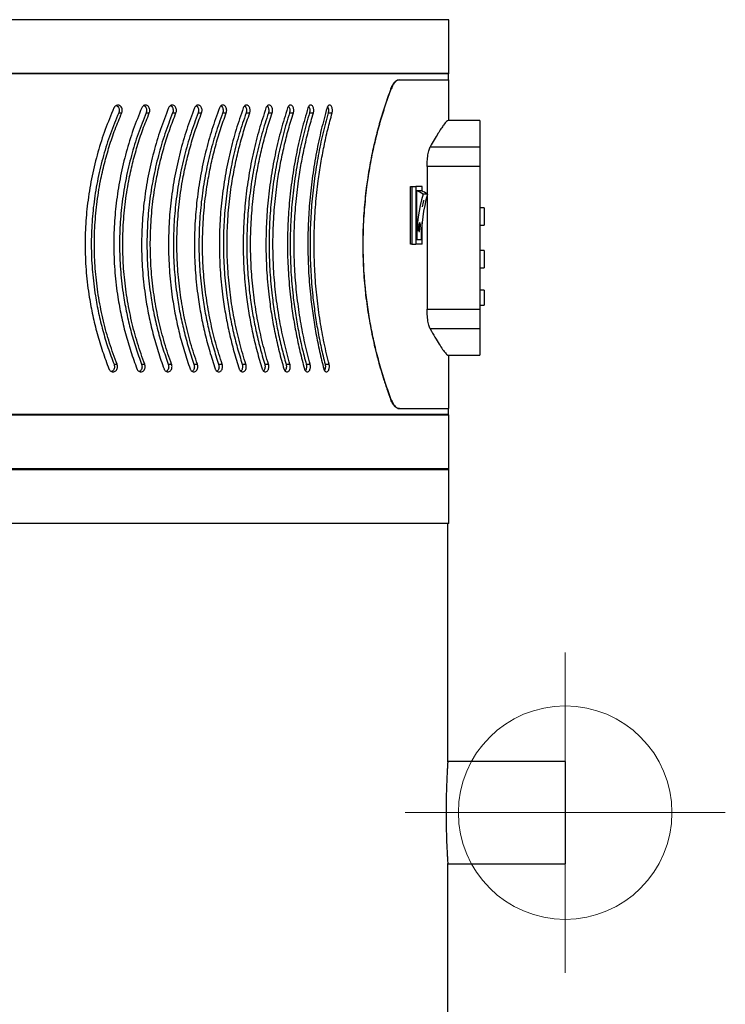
# Model space of a CAD drawing. Header units: millimetres. Extents: x -5615 to -4766, y -2875 to -516.
# Tile 4 of 4: x -5097 to -4766, y -1211 to -750. Entities that reach past the tile are written whole.
import ezdxf

# ---------------------------------------------------------------- set-up
doc = ezdxf.new("R2010")
doc.units = ezdxf.units.MM
doc.header["$PDSIZE"] = -1

# ---------------------------------------------------------------- blocks, each defined once
blk = doc.blocks.new('Block4')
at = {"color": 7, "linetype": 'Continuous', "lineweight": 0}
for p, q in [((-6347.6, -1580.34), (-6347.6, -1730.34)), ((-6422.6, -1655.34), (-6272.6, -1655.34))]:
    blk.add_line(p, q, dxfattribs=at)
blk.add_circle((-6347.6, -1655.34), 50, dxfattribs=at)
blk.add_point((-6347.6, -1655.34), dxfattribs=at)
blk = doc.blocks.new('Block5')
at = {"color": 7, "linetype": 'Continuous'}
blk.add_blockref('Block4', (6347.6, 1655.34), dxfattribs=at)

msp = doc.modelspace()

# ---------------------------------------------------------------- linework, layer by layer
at = {"color": 7, "linetype": 'Continuous', "lineweight": 30}
for p, q in [((-4895.91, -749.61), (-5614.91, -749.61)), ((-4895.91, -774.81), (-4895.91, -749.61)), ((-4895.91, -774.81), (-5614.91, -774.81)), ((-4896.11, -775.01), (-4895.91, -774.81)), ((-4896.11, -775.01), (-5614.71, -775.01)), ((-4919.31, -777.81), (-4919.09, -777.81)), ((-4919.09, -777.81), (-4895.91, -777.81)), ((-4896.11, -777.81), (-4896.11, -775.01)), ((-4895.91, -796.81), (-4895.91, -777.81)), ((-4922.86, -782), (-4923.08, -782)), ((-5050.55, -793.28), (-5049.11, -793.28)), ((-5037.7, -793.28), (-5036.2, -793.28)), ((-5025.28, -793.28), (-5023.72, -793.28)), ((-5013.32, -793.28), (-5011.71, -793.28)), ((-5001.85, -793.28), (-5000.18, -793.28)), ((-4990.87, -793.28), (-4989.16, -793.28)), ((-4980.43, -793.28), (-4978.66, -793.28)), ((-4970.53, -793.28), (-4968.72, -793.28)), ((-4961.2, -793.28), (-4959.35, -793.28)), ((-4952.45, -793.28), (-4950.57, -793.28)), ((-4881.41, -796.81), (-4896.23, -796.81)), ((-4881.41, -796.81), (-4881.41, -809.14)), ((-4904.63, -809.14), (-4881.41, -809.14)), ((-4881.41, -809.14), (-4881.41, -818.42)), ((-4906.1, -818.42), (-4906.1, -831.2)), ((-4881.41, -818.42), (-4906.1, -818.42)), ((-4881.41, -818.42), (-4881.41, -885.2)), ((-4913.88, -854.81), (-4913.88, -827.81)), ((-4913.88, -827.81), (-4913.31, -827.81)), ((-4913.31, -827.81), (-4913.31, -854.81)), ((-4913.31, -827.81), (-4911.36, -827.81)), ((-4911.36, -827.81), (-4911.36, -854.81)), ((-4908.45, -827.81), (-4911.36, -827.81)), ((-4908.86, -829.81), (-4910.94, -829.81)), ((-4910.94, -852.81), (-4910.94, -829.81)), ((-4908.45, -829.97), (-4908.45, -827.81)), ((-4905.93, -831.31), (-4908.01, -831.31)), ((-4907.79, -834.31), (-4907.69, -834.31)), ((-4906.1, -831.93), (-4906.1, -885.2)), ((-4908.34, -837.31), (-4908.44, -837.31)), ((-4879.41, -837.81), (-4881.41, -837.81)), ((-4879.41, -837.81), (-4879.41, -845.81)), ((-4909.97, -848.31), (-4909.77, -848.31)), ((-4909.55, -845.31), (-4909.75, -845.31)), ((-4908.45, -854.81), (-4908.45, -844.65)), ((-4881.41, -845.81), (-4879.41, -845.81)), ((-4908.86, -852.81), (-4910.94, -852.81)), ((-4913.31, -854.81), (-4913.88, -854.81)), ((-4913.31, -854.81), (-4911.36, -854.81)), ((-4908.45, -854.81), (-4911.36, -854.81)), ((-4879.41, -857.81), (-4881.41, -857.81)), ((-4879.41, -857.81), (-4879.41, -861.81)), ((-4879.41, -861.81), (-4879.41, -865.81)), ((-4881.41, -865.81), (-4879.41, -865.81)), ((-4879.41, -876.31), (-4881.41, -876.31)), ((-4879.41, -876.31), (-4879.41, -883.31)), ((-4906.1, -885.2), (-4881.41, -885.2)), ((-4881.41, -883.31), (-4879.41, -883.31)), ((-4881.41, -885.2), (-4881.41, -894.48)), ((-4881.41, -894.48), (-4904.63, -894.48)), ((-4881.41, -894.48), (-4881.41, -906.81)), ((-4896.28, -906.81), (-4881.41, -906.81)), ((-4895.91, -931.81), (-4895.91, -906.81)), ((-5052.73, -911.06), (-5051.29, -911.06)), ((-5039.81, -911.06), (-5038.31, -911.06)), ((-5027.32, -911.06), (-5025.76, -911.06)), ((-5015.29, -911.06), (-5013.67, -911.06)), ((-5003.73, -911.06), (-5002.06, -911.06)), ((-4992.67, -911.06), (-4990.95, -911.06)), ((-4982.13, -911.06), (-4980.37, -911.06)), ((-4972.14, -911.06), (-4970.33, -911.06)), ((-4962.71, -911.06), (-4960.86, -911.06)), ((-4953.87, -911.06), (-4951.98, -911.06)), ((-4923.08, -927.62), (-4922.86, -927.62)), ((-4895.91, -934.81), (-5614.91, -934.81)), ((-4896.11, -934.61), (-5614.71, -934.61)), ((-4919.09, -931.81), (-4919.31, -931.81)), ((-4919.09, -931.81), (-4895.91, -931.81)), ((-4896.11, -934.61), (-4896.11, -931.81)), ((-4895.91, -934.81), (-4896.11, -934.61)), ((-4895.91, -960.01), (-4895.91, -934.81)), ((-4895.91, -960.01), (-5614.91, -960.01)), ((-4895.91, -960.41), (-5614.91, -960.41)), ((-4896.11, -960.21), (-5614.71, -960.21)), ((-4896.11, -960.21), (-4895.91, -960.01)), ((-4895.91, -960.41), (-4896.11, -960.21)), ((-4895.91, -985.61), (-4895.91, -960.41)), ((-4895.91, -985.61), (-5614.91, -985.61)), ((-4896.41, -1097.21), (-4896.41, -985.61)), ((-4841.41, -1097.19), (-4896.41, -1097.19)), ((-4841.41, -1097.19), (-4841.41, -1144.99)), ((-4896.41, -2370.38), (-4896.41, -1144.92)), ((-4896.41, -1144.99), (-4841.41, -1144.99))]:
    msp.add_line(p, q, dxfattribs=at)
for centre, radius, start, end in [((-4916.05, -843.43), 14.55, 56.4218, 69.4286), ((-4913.98, -843.43), 14.55, 56.4229, 69.4274), ((-4830.76, -852.8), 80.18, 164.4509, 180.005), ((-4828.69, -852.8), 80.18, 164.4507, 180.0051), ((-4829.98, -852.76), 79.97, 166.6619, 168.8614), ((-4829.88, -852.76), 79.97, 166.6619, 168.8614)]:
    msp.add_arc(centre, radius, start, end, dxfattribs=at)
for points, knots in [([(-4923.08, -782), (-4922.86, -781.47), (-4922.41, -780.4), (-4921.63, -779.2), (-4920.81, -778.34), (-4920.02, -777.88), (-4919.52, -777.83), (-4919.31, -777.81)], [0, 0, 0, 0, 0.207161, 0.420544, 0.627611, 0.840233, 1, 1, 1, 1]), ([(-4919.09, -777.81), (-4919.38, -777.85), (-4919.97, -777.93), (-4920.85, -778.57), (-4921.7, -779.59), (-4922.37, -780.77), (-4922.73, -781.68), (-4922.86, -782)], [0, 0, 0, 0, 0.215669, 0.437523, 0.653218, 0.875525, 1, 1, 1, 1]), ([(-4923.08, -782), (-4923.99, -784.51), (-4925.77, -789.38), (-4928.22, -797.36), (-4930.41, -805.64), (-4932.33, -814.36), (-4933.98, -823.72), (-4935.24, -833.69), (-4936.04, -844.18), (-4936.33, -855.02), (-4936.02, -866.08), (-4935.11, -877.2), (-4933.67, -888.01), (-4931.71, -898.37), (-4929.36, -908.19), (-4927.03, -916.21), (-4924.91, -922.64), (-4923.69, -925.96), (-4923.08, -927.62)], [0, 0, 0, 0, 0.063651, 0.123633, 0.183864, 0.244068, 0.304014, 0.369288, 0.43475, 0.500008, 0.56922, 0.638676, 0.707909, 0.776909, 0.846118, 0.915149, 0.957574, 1, 1, 1, 1]), ([(-4922.86, -927.62), (-4923.76, -925.14), (-4925.57, -920.18), (-4928.08, -911.99), (-4930.29, -903.6), (-4932.14, -895.05), (-4933.64, -886.45), (-4934.82, -877.58), (-4935.69, -867.82), (-4936.09, -857.17), (-4935.91, -845.79), (-4935.13, -834.72), (-4933.82, -824.12), (-4932.07, -814.07), (-4930.01, -804.85), (-4927.75, -796.49), (-4925.39, -788.92), (-4923.7, -784.31), (-4922.86, -782)], [0, 0, 0, 0, 0.062842, 0.125811, 0.188638, 0.245266, 0.30213, 0.35897, 0.41557, 0.485411, 0.555502, 0.625349, 0.691547, 0.757947, 0.824173, 0.882741, 0.941421, 1, 1, 1, 1]), ([(-5052.81, -790.96), (-5054.21, -794.32), (-5057.01, -801.03), (-5060.4, -811.68), (-5063.12, -822.71), (-5065.04, -833.98), (-5066.13, -845.3), (-5066.41, -856.69), (-5065.86, -868.18), (-5064.57, -878.74), (-5062.78, -888.23), (-5060.7, -896.7), (-5058.18, -905.06), (-5056.13, -910.48), (-5055.1, -913.18)], [0, 0, 0, 0, 0.088826, 0.177651, 0.269015, 0.360378, 0.449223, 0.538068, 0.629557, 0.721047, 0.790193, 0.859339, 0.929669, 1, 1, 1, 1]), ([(-5050.55, -793.28), (-5051.88, -796.52), (-5054.56, -803.01), (-5057.8, -813.29), (-5060.39, -823.94), (-5062.22, -834.82), (-5063.25, -845.75), (-5063.51, -856.74), (-5062.97, -867.83), (-5061.73, -878.01), (-5060.03, -887.13), (-5058.04, -895.26), (-5055.65, -903.27), (-5053.7, -908.46), (-5052.73, -911.06)], [0, 0, 0, 0, 0.0889916, 0.1779812, 0.2695202, 0.3610579, 0.4500664, 0.5390742, 0.6307249, 0.7223761, 0.7912003, 0.8600247, 0.930012, 1, 1, 1, 1]), ([(-5051.29, -911.06), (-5052.51, -907.76), (-5054.96, -901.15), (-5057.81, -890.73), (-5060, -879.97), (-5061.42, -869.03), (-5062.03, -858.08), (-5061.88, -847.11), (-5060.93, -836.09), (-5059.32, -825.99), (-5057.28, -816.94), (-5055, -808.88), (-5052.31, -800.95), (-5050.18, -795.84), (-5049.11, -793.28)], [0, 0, 0, 0, 0.088794, 0.177587, 0.268928, 0.360269, 0.449078, 0.537887, 0.629317, 0.720749, 0.789973, 0.859198, 0.929599, 1, 1, 1, 1]), ([(-5039.78, -790.96), (-5041.14, -794.32), (-5043.85, -801.03), (-5047.14, -811.68), (-5049.78, -822.71), (-5051.64, -833.98), (-5052.7, -845.3), (-5052.97, -856.69), (-5052.43, -868.18), (-5051.18, -878.74), (-5049.45, -888.23), (-5047.42, -896.7), (-5044.98, -905.06), (-5042.99, -910.48), (-5042, -913.18)], [0, 0, 0, 0, 0.088826, 0.177651, 0.269015, 0.360379, 0.449223, 0.538068, 0.629557, 0.721047, 0.790193, 0.859339, 0.929669, 1, 1, 1, 1]), ([(-5049.11, -793.28), (-5049.05, -793.14), (-5048.99, -792.99), (-5048.92, -792.67), (-5048.89, -792.5), (-5048.87, -792.17), (-5048.87, -792.01), (-5048.9, -791.68), (-5048.93, -791.52), (-5049.05, -791.05), (-5049.19, -790.75), (-5049.45, -790.38), (-5049.55, -790.27), (-5049.76, -790.06), (-5049.88, -789.97), (-5050.12, -789.82), (-5050.25, -789.76), (-5050.51, -789.67), (-5050.64, -789.64), (-5051.05, -789.6), (-5051.32, -789.64), (-5051.71, -789.79), (-5051.84, -789.85), (-5052.08, -790.01), (-5052.19, -790.1), (-5052.4, -790.31), (-5052.5, -790.42), (-5052.67, -790.68), (-5052.75, -790.81), (-5052.81, -790.96)], [0, 0, 0, 0, 0.0625, 0.0625, 0.125, 0.125, 0.1875, 0.1875, 0.25, 0.25, 0.375, 0.375, 0.4375, 0.4375, 0.5, 0.5, 0.5625, 0.5625, 0.625, 0.625, 0.75, 0.75, 0.8125, 0.8125, 0.875, 0.875, 0.9375, 0.9375, 1, 1, 1, 1]), ([(-5051.67, -789.8), (-5051.51, -789.88), (-5051.12, -790.06), (-5050.66, -790.65), (-5050.35, -791.41), (-5050.27, -792.26), (-5050.39, -792.89), (-5050.52, -793.21), (-5050.55, -793.28)], [0, 0, 0, 0, 0.15064, 0.353042, 0.55248, 0.749045, 0.944019, 1, 1, 1, 1]), ([(-5037.7, -793.28), (-5038.99, -796.52), (-5041.58, -803.01), (-5044.72, -813.29), (-5047.24, -823.94), (-5049.01, -834.82), (-5050.01, -845.75), (-5050.26, -856.74), (-5049.74, -867.83), (-5048.54, -878.01), (-5046.88, -887.13), (-5044.96, -895.26), (-5042.64, -903.27), (-5040.75, -908.46), (-5039.81, -911.06)], [0, 0, 0, 0, 0.0889916, 0.1779812, 0.2695202, 0.3610579, 0.4500664, 0.5390742, 0.6307249, 0.7223762, 0.7912004, 0.8600247, 0.930012, 1, 1, 1, 1]), ([(-5038.31, -911.06), (-5039.49, -907.76), (-5041.86, -901.15), (-5044.63, -890.73), (-5046.75, -879.97), (-5048.12, -869.03), (-5048.72, -858.08), (-5048.58, -847.11), (-5047.65, -836.09), (-5046.09, -825.99), (-5044.12, -816.94), (-5041.9, -808.88), (-5039.3, -800.95), (-5037.23, -795.84), (-5036.2, -793.28)], [0, 0, 0, 0, 0.088794, 0.177587, 0.268928, 0.360269, 0.449078, 0.537887, 0.629317, 0.720749, 0.789973, 0.859198, 0.929599, 1, 1, 1, 1]), ([(-5027.18, -790.96), (-5028.49, -794.32), (-5031.11, -801.03), (-5034.29, -811.68), (-5036.85, -822.71), (-5038.65, -833.98), (-5039.67, -845.3), (-5039.94, -856.69), (-5039.42, -868.18), (-5038.2, -878.74), (-5036.53, -888.23), (-5034.57, -896.7), (-5032.2, -905.06), (-5030.28, -910.48), (-5029.32, -913.18)], [0, 0, 0, 0, 0.088826, 0.177651, 0.269015, 0.360379, 0.449223, 0.538068, 0.629557, 0.721047, 0.790193, 0.859339, 0.929669, 1, 1, 1, 1]), ([(-5036.2, -793.28), (-5036.13, -793.07), (-5036, -792.7), (-5035.95, -792.02), (-5036.04, -791.29), (-5036.37, -790.55), (-5036.87, -789.98), (-5037.5, -789.64), (-5038.2, -789.59), (-5038.87, -789.82), (-5039.44, -790.3), (-5039.67, -790.75), (-5039.78, -790.96)], [0, 0, 0, 0, 0.087267, 0.152886, 0.258155, 0.363406, 0.469341, 0.576784, 0.685769, 0.795661, 0.905351, 1, 1, 1, 1]), ([(-5038.75, -789.83), (-5038.6, -789.9), (-5038.24, -790.08), (-5037.81, -790.65), (-5037.51, -791.41), (-5037.43, -792.26), (-5037.54, -792.89), (-5037.67, -793.21), (-5037.7, -793.28)], [0, 0, 0, 0, 0.139215, 0.344337, 0.546459, 0.745669, 0.943266, 1, 1, 1, 1]), ([(-5025.28, -793.28), (-5026.53, -796.52), (-5029.03, -803.01), (-5032.06, -813.29), (-5034.5, -823.94), (-5036.21, -834.82), (-5037.18, -845.75), (-5037.42, -856.74), (-5036.92, -867.83), (-5035.75, -878.01), (-5034.15, -887.13), (-5032.29, -895.26), (-5030.05, -903.27), (-5028.23, -908.46), (-5027.32, -911.06)], [0, 0, 0, 0, 0.088992, 0.177981, 0.26952, 0.361058, 0.450066, 0.539074, 0.630725, 0.722376, 0.7912, 0.860025, 0.930012, 1, 1, 1, 1]), ([(-5025.76, -911.06), (-5026.9, -907.76), (-5029.19, -901.15), (-5031.86, -890.73), (-5033.92, -879.97), (-5035.24, -869.03), (-5035.82, -858.08), (-5035.68, -847.11), (-5034.79, -836.09), (-5033.28, -825.99), (-5031.37, -816.94), (-5029.23, -808.88), (-5026.71, -800.95), (-5024.72, -795.84), (-5023.72, -793.28)], [0, 0, 0, 0, 0.0887937, 0.1775872, 0.2689284, 0.360269, 0.4490782, 0.5378871, 0.6293171, 0.7207486, 0.7899729, 0.8591982, 0.9295986, 1, 1, 1, 1]), ([(-5015.03, -790.96), (-5016.3, -794.32), (-5018.82, -801.03), (-5021.89, -811.68), (-5024.35, -822.71), (-5026.09, -833.98), (-5027.08, -845.3), (-5027.33, -856.69), (-5026.83, -868.18), (-5025.66, -878.74), (-5024.04, -888.23), (-5022.15, -896.7), (-5019.87, -905.06), (-5018.02, -910.48), (-5017.1, -913.18)], [0, 0, 0, 0, 0.088826, 0.177651, 0.269015, 0.360379, 0.449224, 0.538068, 0.629557, 0.721047, 0.790193, 0.859339, 0.929669, 1, 1, 1, 1]), ([(-5023.72, -793.28), (-5023.65, -793.07), (-5023.53, -792.7), (-5023.48, -792.02), (-5023.57, -791.29), (-5023.89, -790.55), (-5024.37, -789.98), (-5024.98, -789.64), (-5025.65, -789.59), (-5026.3, -789.82), (-5026.85, -790.3), (-5027.08, -790.75), (-5027.18, -790.96)], [0, 0, 0, 0, 0.087267, 0.152886, 0.258155, 0.363406, 0.469342, 0.576784, 0.685769, 0.795661, 0.905351, 1, 1, 1, 1]), ([(-5026.25, -789.85), (-5026.13, -789.92), (-5025.8, -790.09), (-5025.39, -790.65), (-5025.1, -791.41), (-5025.03, -792.26), (-5025.13, -792.89), (-5025.25, -793.21), (-5025.28, -793.28)], [0, 0, 0, 0, 0.126648, 0.334767, 0.539839, 0.741956, 0.942437, 1, 1, 1, 1]), ([(-5013.32, -793.28), (-5014.52, -796.52), (-5016.93, -803.01), (-5019.85, -813.29), (-5022.19, -823.94), (-5023.84, -834.82), (-5024.78, -845.75), (-5025.02, -856.74), (-5024.53, -867.83), (-5023.41, -878.01), (-5021.86, -887.13), (-5020.07, -895.26), (-5017.91, -903.27), (-5016.16, -908.46), (-5015.29, -911.06)], [0, 0, 0, 0, 0.088992, 0.177981, 0.26952, 0.361058, 0.450066, 0.539074, 0.630725, 0.722376, 0.7912, 0.860025, 0.930012, 1, 1, 1, 1]), ([(-5013.67, -911.06), (-5014.77, -907.76), (-5016.96, -901.15), (-5019.54, -890.73), (-5021.52, -879.97), (-5022.8, -869.03), (-5023.36, -858.08), (-5023.22, -847.11), (-5022.36, -836.09), (-5020.91, -825.99), (-5019.07, -816.94), (-5017, -808.88), (-5014.58, -800.95), (-5012.67, -795.84), (-5011.71, -793.28)], [0, 0, 0, 0, 0.088794, 0.177587, 0.268928, 0.360269, 0.449078, 0.537887, 0.629317, 0.720749, 0.789973, 0.859198, 0.929599, 1, 1, 1, 1]), ([(-5003.37, -790.96), (-5004.58, -794.32), (-5007, -801.03), (-5009.94, -811.68), (-5012.31, -822.71), (-5013.98, -833.98), (-5014.93, -845.3), (-5015.18, -856.69), (-5014.7, -868.18), (-5013.57, -878.74), (-5012.01, -888.23), (-5010.2, -896.7), (-5008.01, -905.06), (-5006.23, -910.48), (-5005.35, -913.18)], [0, 0, 0, 0, 0.088826, 0.17765, 0.269015, 0.360378, 0.449223, 0.538068, 0.629557, 0.721047, 0.790193, 0.859339, 0.929669, 1, 1, 1, 1]), ([(-5011.71, -793.28), (-5011.64, -793.07), (-5011.52, -792.7), (-5011.47, -792.02), (-5011.56, -791.29), (-5011.87, -790.55), (-5012.33, -789.98), (-5012.92, -789.64), (-5013.57, -789.59), (-5014.19, -789.82), (-5014.71, -790.3), (-5014.93, -790.75), (-5015.03, -790.96)], [0, 0, 0, 0, 0.087268, 0.152887, 0.258155, 0.363406, 0.469342, 0.576783, 0.685769, 0.795663, 0.905352, 1, 1, 1, 1]), ([(-5014.2, -789.89), (-5014.1, -789.94), (-5013.8, -790.11), (-5013.43, -790.65), (-5013.15, -791.41), (-5013.08, -792.26), (-5013.18, -792.89), (-5013.3, -793.21), (-5013.32, -793.28)], [0, 0, 0, 0, 0.108292, 0.320786, 0.530166, 0.736532, 0.941227, 1, 1, 1, 1]), ([(-5001.85, -793.28), (-5003, -796.52), (-5005.3, -803.01), (-5008.11, -813.29), (-5010.36, -823.94), (-5011.94, -834.82), (-5012.84, -845.75), (-5013.07, -856.74), (-5012.6, -867.83), (-5011.52, -878.01), (-5010.04, -887.13), (-5008.32, -895.26), (-5006.25, -903.27), (-5004.57, -908.46), (-5003.73, -911.06)], [0, 0, 0, 0, 0.088992, 0.177981, 0.26952, 0.361058, 0.450066, 0.539074, 0.630725, 0.722376, 0.7912, 0.860025, 0.930012, 1, 1, 1, 1]), ([(-5002.06, -911.06), (-5003.11, -907.76), (-5005.22, -901.15), (-5007.69, -890.73), (-5009.6, -879.97), (-5010.82, -869.03), (-5011.36, -858.08), (-5011.23, -847.11), (-5010.4, -836.09), (-5009, -825.99), (-5007.23, -816.94), (-5005.26, -808.88), (-5002.93, -800.95), (-5001.1, -795.84), (-5000.18, -793.28)], [0, 0, 0, 0, 0.088794, 0.177587, 0.268928, 0.360269, 0.449078, 0.537887, 0.629317, 0.720749, 0.789973, 0.859198, 0.929599, 1, 1, 1, 1]), ([(-4992.2, -790.96), (-4993.35, -794.32), (-4995.67, -801.03), (-4998.49, -811.68), (-5000.75, -822.71), (-5002.36, -833.98), (-5003.27, -845.3), (-5003.51, -856.69), (-5003.04, -868.18), (-5001.96, -878.74), (-5000.47, -888.23), (-4998.73, -896.7), (-4996.64, -905.06), (-4994.94, -910.48), (-4994.09, -913.18)], [0, 0, 0, 0, 0.088826, 0.17765, 0.269015, 0.360378, 0.449223, 0.538068, 0.629557, 0.721047, 0.790193, 0.859339, 0.929669, 1, 1, 1, 1]), ([(-5000.18, -793.28), (-5000.11, -793.07), (-5000, -792.7), (-4999.95, -792.02), (-5000.04, -791.29), (-5000.33, -790.55), (-5000.78, -789.98), (-5001.34, -789.64), (-5001.96, -789.59), (-5002.56, -789.82), (-5003.06, -790.3), (-5003.27, -790.75), (-5003.37, -790.96)], [0, 0, 0, 0, 0.087267, 0.152886, 0.258155, 0.363406, 0.469342, 0.576783, 0.685766, 0.79566, 0.90535, 1, 1, 1, 1]), ([(-5002.62, -789.94), (-5002.54, -789.98), (-5002.28, -790.13), (-5001.95, -790.65), (-5001.68, -791.41), (-5001.61, -792.26), (-5001.71, -792.89), (-5001.82, -793.21), (-5001.85, -793.28)], [0, 0, 0, 0, 0.082653, 0.301254, 0.516657, 0.728957, 0.939538, 1, 1, 1, 1]), ([(-4990.87, -793.28), (-4991.97, -796.52), (-4994.17, -803.01), (-4996.85, -813.29), (-4999, -823.94), (-5000.52, -834.82), (-5001.39, -845.75), (-5001.6, -856.74), (-5001.15, -867.83), (-5000.12, -878.01), (-4998.7, -887.13), (-4997.06, -895.26), (-4995.07, -903.27), (-4993.47, -908.46), (-4992.67, -911.06)], [0, 0, 0, 0, 0.088992, 0.177981, 0.26952, 0.361058, 0.450066, 0.539074, 0.630725, 0.722376, 0.7912, 0.860025, 0.930012, 1, 1, 1, 1]), ([(-4990.95, -911.06), (-4991.95, -907.76), (-4993.97, -901.15), (-4996.33, -890.73), (-4998.15, -879.97), (-4999.33, -869.03), (-4999.85, -858.08), (-4999.72, -847.11), (-4998.93, -836.09), (-4997.59, -825.99), (-4995.9, -816.94), (-4994, -808.88), (-4991.79, -800.95), (-4990.03, -795.84), (-4989.16, -793.28)], [0, 0, 0, 0, 0.0887938, 0.1775872, 0.2689284, 0.360269, 0.4490782, 0.5378871, 0.6293171, 0.7207486, 0.7899729, 0.8591982, 0.9295986, 1, 1, 1, 1]), ([(-4981.56, -790.96), (-4982.66, -794.32), (-4984.85, -801.03), (-4987.54, -811.68), (-4989.7, -822.71), (-4991.24, -833.98), (-4992.11, -845.3), (-4992.33, -856.69), (-4991.89, -868.18), (-4990.86, -878.74), (-4989.43, -888.23), (-4987.78, -896.7), (-4985.78, -905.06), (-4984.16, -910.48), (-4983.35, -913.18)], [0, 0, 0, 0, 0.088826, 0.177651, 0.269015, 0.360379, 0.449223, 0.538068, 0.629557, 0.721047, 0.790193, 0.859339, 0.929669, 1, 1, 1, 1]), ([(-4989.16, -793.28), (-4989.09, -793.07), (-4988.99, -792.7), (-4988.94, -792.02), (-4989.02, -791.29), (-4989.3, -790.55), (-4989.73, -789.98), (-4990.26, -789.64), (-4990.85, -789.59), (-4991.43, -789.82), (-4991.9, -790.3), (-4992.11, -790.75), (-4992.2, -790.96)], [0, 0, 0, 0, 0.087268, 0.152886, 0.258155, 0.363405, 0.46934, 0.576783, 0.685767, 0.795663, 0.905351, 1, 1, 1, 1]), ([(-4991.53, -789.99), (-4991.49, -790.01), (-4991.27, -790.15), (-4990.97, -790.65), (-4990.71, -791.41), (-4990.65, -792.26), (-4990.74, -792.89), (-4990.85, -793.21), (-4990.87, -793.28)], [0, 0, 0, 0, 0.052888, 0.278582, 0.500975, 0.720163, 0.937575, 1, 1, 1, 1]), ([(-4980.43, -793.28), (-4981.47, -796.52), (-4983.56, -803.01), (-4986.11, -813.29), (-4988.16, -823.94), (-4989.61, -834.82), (-4990.43, -845.75), (-4990.64, -856.74), (-4990.21, -867.83), (-4989.23, -878.01), (-4987.88, -887.13), (-4986.31, -895.26), (-4984.42, -903.27), (-4982.9, -908.46), (-4982.13, -911.06)], [0, 0, 0, 0, 0.0889917, 0.1779813, 0.2695203, 0.361058, 0.4500664, 0.5390743, 0.6307249, 0.7223762, 0.7912004, 0.8600247, 0.9300121, 1, 1, 1, 1]), ([(-4980.37, -911.06), (-4981.32, -907.76), (-4983.24, -901.15), (-4985.49, -890.73), (-4987.23, -879.97), (-4988.35, -869.03), (-4988.84, -858.08), (-4988.72, -847.11), (-4987.96, -836.09), (-4986.68, -825.99), (-4985.07, -816.94), (-4983.27, -808.88), (-4981.16, -800.95), (-4979.5, -795.84), (-4978.66, -793.28)], [0, 0, 0, 0, 0.088794, 0.177587, 0.268928, 0.360269, 0.449078, 0.537887, 0.629317, 0.720749, 0.789973, 0.859198, 0.929599, 1, 1, 1, 1]), ([(-4971.46, -790.96), (-4972.5, -794.32), (-4974.58, -801.03), (-4977.13, -811.68), (-4979.18, -822.71), (-4980.64, -833.98), (-4981.47, -845.3), (-4981.68, -856.69), (-4981.26, -868.18), (-4980.28, -878.74), (-4978.93, -888.23), (-4977.35, -896.7), (-4975.46, -905.06), (-4973.93, -910.48), (-4973.16, -913.18)], [0, 0, 0, 0, 0.088826, 0.177651, 0.269015, 0.360379, 0.449224, 0.538068, 0.629557, 0.721047, 0.790193, 0.859339, 0.929669, 1, 1, 1, 1]), ([(-4978.66, -793.28), (-4978.6, -793.07), (-4978.5, -792.7), (-4978.46, -792.02), (-4978.54, -791.29), (-4978.8, -790.55), (-4979.21, -789.98), (-4979.72, -789.64), (-4980.28, -789.59), (-4980.82, -789.82), (-4981.28, -790.3), (-4981.47, -790.75), (-4981.56, -790.96)], [0, 0, 0, 0, 0.087268, 0.152887, 0.258156, 0.363405, 0.469342, 0.576784, 0.685769, 0.795661, 0.905351, 1, 1, 1, 1]), ([(-4980.97, -790.04), (-4980.96, -790.05), (-4980.78, -790.18), (-4980.52, -790.66), (-4980.27, -791.41), (-4980.22, -792.26), (-4980.3, -792.89), (-4980.41, -793.21), (-4980.43, -793.28)], [0, 0, 0, 0, 0.017759, 0.251824, 0.482465, 0.709784, 0.935261, 1, 1, 1, 1]), ([(-4970.53, -793.28), (-4971.52, -796.52), (-4973.49, -803.01), (-4975.91, -813.29), (-4977.86, -823.94), (-4979.23, -834.82), (-4980.01, -845.75), (-4980.21, -856.74), (-4979.8, -867.83), (-4978.86, -878.01), (-4977.58, -887.13), (-4976.09, -895.26), (-4974.31, -903.27), (-4972.86, -908.46), (-4972.14, -911.06)], [0, 0, 0, 0, 0.0889916, 0.1779812, 0.2695202, 0.3610579, 0.4500664, 0.5390742, 0.6307249, 0.7223762, 0.7912004, 0.8600247, 0.930012, 1, 1, 1, 1]), ([(-4970.33, -911.06), (-4971.24, -907.76), (-4973.05, -901.15), (-4975.18, -890.73), (-4976.83, -879.97), (-4977.9, -869.03), (-4978.36, -858.08), (-4978.25, -847.11), (-4977.53, -836.09), (-4976.32, -825.99), (-4974.79, -816.94), (-4973.08, -808.88), (-4971.08, -800.95), (-4969.51, -795.84), (-4968.72, -793.28)], [0, 0, 0, 0, 0.088794, 0.177587, 0.268928, 0.360269, 0.449078, 0.537887, 0.629317, 0.720749, 0.789973, 0.859198, 0.929599, 1, 1, 1, 1]), ([(-4961.92, -790.96), (-4962.9, -794.32), (-4964.87, -801.03), (-4967.27, -811.68), (-4969.21, -822.71), (-4970.59, -833.98), (-4971.37, -845.3), (-4971.58, -856.69), (-4971.18, -868.18), (-4970.25, -878.74), (-4968.97, -888.23), (-4967.48, -896.7), (-4965.69, -905.06), (-4964.25, -910.48), (-4963.53, -913.18)], [0, 0, 0, 0, 0.088826, 0.177651, 0.269015, 0.360379, 0.449223, 0.538068, 0.629557, 0.721047, 0.790193, 0.859339, 0.929669, 1, 1, 1, 1]), ([(-4968.72, -793.28), (-4968.67, -793.07), (-4968.57, -792.7), (-4968.53, -792.02), (-4968.6, -791.29), (-4968.85, -790.55), (-4969.24, -789.98), (-4969.72, -789.64), (-4970.25, -789.59), (-4970.76, -789.82), (-4971.19, -790.3), (-4971.37, -790.75), (-4971.46, -790.96)], [0, 0, 0, 0, 0.087267, 0.152886, 0.258155, 0.363405, 0.469341, 0.576783, 0.685768, 0.795661, 0.90535, 1, 1, 1, 1]), ([(-4970.98, -790.12), (-4970.85, -790.3), (-4970.6, -790.65), (-4970.39, -791.42), (-4970.33, -792.26), (-4970.41, -792.89), (-4970.51, -793.21), (-4970.53, -793.28)], [0, 0, 0, 0, 0.221963, 0.461807, 0.698199, 0.932676, 1, 1, 1, 1]), ([(-4961.2, -793.28), (-4962.13, -796.52), (-4963.99, -803.01), (-4966.26, -813.29), (-4968.1, -823.94), (-4969.4, -834.82), (-4970.13, -845.75), (-4970.32, -856.74), (-4969.94, -867.83), (-4969.05, -878.01), (-4967.84, -887.13), (-4966.44, -895.26), (-4964.75, -903.27), (-4963.39, -908.46), (-4962.71, -911.06)], [0, 0, 0, 0, 0.088992, 0.177981, 0.26952, 0.361058, 0.450066, 0.539074, 0.630725, 0.722376, 0.7912, 0.860025, 0.930012, 1, 1, 1, 1]), ([(-4960.86, -911.06), (-4961.72, -907.76), (-4963.42, -901.15), (-4965.44, -890.73), (-4966.99, -879.97), (-4968, -869.03), (-4968.44, -858.08), (-4968.33, -847.11), (-4967.65, -836.09), (-4966.51, -825.99), (-4965.06, -816.94), (-4963.45, -808.88), (-4961.57, -800.95), (-4960.09, -795.84), (-4959.35, -793.28)], [0, 0, 0, 0, 0.088794, 0.177587, 0.268928, 0.360269, 0.449078, 0.537887, 0.629317, 0.720749, 0.789973, 0.859198, 0.929599, 1, 1, 1, 1]), ([(-4952.97, -790.96), (-4953.89, -794.32), (-4955.73, -801.03), (-4957.99, -811.68), (-4959.81, -822.71), (-4961.11, -833.98), (-4961.84, -845.3), (-4962.04, -856.69), (-4961.66, -868.18), (-4960.79, -878.74), (-4959.58, -888.23), (-4958.18, -896.7), (-4956.5, -905.06), (-4955.15, -910.48), (-4954.48, -913.18)], [0, 0, 0, 0, 0.088826, 0.177651, 0.269015, 0.360379, 0.449223, 0.538068, 0.629557, 0.721047, 0.790193, 0.859339, 0.929669, 1, 1, 1, 1]), ([(-4959.35, -793.28), (-4959.3, -793.07), (-4959.21, -792.7), (-4959.17, -792.02), (-4959.24, -791.29), (-4959.47, -790.55), (-4959.83, -789.98), (-4960.29, -789.64), (-4960.78, -789.59), (-4961.27, -789.82), (-4961.67, -790.3), (-4961.84, -790.75), (-4961.92, -790.96)], [0, 0, 0, 0, 0.087268, 0.152886, 0.258155, 0.363407, 0.469343, 0.576784, 0.685768, 0.795662, 0.905351, 1, 1, 1, 1]), ([(-4961.56, -790.23), (-4961.46, -790.37), (-4961.25, -790.69), (-4961.06, -791.42), (-4961.01, -792.26), (-4961.09, -792.89), (-4961.18, -793.21), (-4961.2, -793.28)], [0, 0, 0, 0, 0.187554, 0.438006, 0.684852, 0.929698, 1, 1, 1, 1]), ([(-4952.45, -793.28), (-4953.32, -796.52), (-4955.06, -803.01), (-4957.19, -813.29), (-4958.91, -823.94), (-4960.13, -834.82), (-4960.83, -845.75), (-4961, -856.74), (-4960.64, -867.83), (-4959.81, -878.01), (-4958.67, -887.13), (-4957.35, -895.26), (-4955.77, -903.27), (-4954.5, -908.46), (-4953.87, -911.06)], [0, 0, 0, 0, 0.088992, 0.177981, 0.26952, 0.361058, 0.450066, 0.539074, 0.630725, 0.722376, 0.7912, 0.860025, 0.930012, 1, 1, 1, 1]), ([(-4951.98, -911.06), (-4952.78, -907.76), (-4954.37, -901.15), (-4956.26, -890.73), (-4957.72, -879.97), (-4958.67, -869.03), (-4959.08, -858.08), (-4958.98, -847.11), (-4958.34, -836.09), (-4957.27, -825.99), (-4955.91, -816.94), (-4954.41, -808.88), (-4952.64, -800.95), (-4951.26, -795.84), (-4950.57, -793.28)], [0, 0, 0, 0, 0.088794, 0.177587, 0.268928, 0.360269, 0.449078, 0.537887, 0.629317, 0.720749, 0.789973, 0.859198, 0.929599, 1, 1, 1, 1]), ([(-4950.57, -793.28), (-4950.52, -793.07), (-4950.43, -792.7), (-4950.4, -792.02), (-4950.46, -791.29), (-4950.68, -790.55), (-4951.02, -789.98), (-4951.44, -789.64), (-4951.91, -789.59), (-4952.36, -789.82), (-4952.74, -790.3), (-4952.9, -790.75), (-4952.97, -790.96)], [0, 0, 0, 0, 0.087267, 0.152886, 0.258155, 0.363405, 0.469341, 0.576784, 0.685768, 0.795661, 0.905351, 1, 1, 1, 1]), ([(-4952.72, -790.35), (-4952.66, -790.45), (-4952.48, -790.74), (-4952.33, -791.42), (-4952.27, -792.26), (-4952.35, -792.89), (-4952.43, -793.21), (-4952.45, -793.28)], [0, 0, 0, 0, 0.144558, 0.408264, 0.668173, 0.925977, 1, 1, 1, 1]), ([(-4896.23, -796.83), (-4896.46, -796.92), (-4896.93, -797.11), (-4898.15, -798.61), (-4899.55, -800.63), (-4901.02, -802.93), (-4902.7, -805.72), (-4903.99, -808), (-4904.63, -809.14)], [0, 0, 0, 0, 0.201884, 0.411871, 0.557844, 0.703819, 0.851908, 1, 1, 1, 1]), ([(-4906.1, -818.42), (-4906.07, -817.32), (-4906.02, -815.11), (-4905.62, -812.18), (-4905.13, -810.18), (-4904.77, -809.43), (-4904.63, -809.14)], [0, 0, 0, 0, 0.275304, 0.550471, 0.829321, 1, 1, 1, 1]), ([(-4909.26, -846.81), (-4909.27, -846.94), (-4909.28, -847.07), (-4909.31, -847.33), (-4909.33, -847.45), (-4909.36, -847.7), (-4909.38, -847.81), (-4909.43, -848.03), (-4909.45, -848.13), (-4909.53, -848.41), (-4909.58, -848.56), (-4909.69, -848.76), (-4909.75, -848.81), (-4909.83, -848.81), (-4909.86, -848.8), (-4909.91, -848.74), (-4909.93, -848.71), (-4909.98, -848.61), (-4910, -848.54), (-4910.03, -848.4), (-4910.05, -848.32), (-4910.08, -848.13), (-4910.09, -848.03), (-4910.11, -847.81), (-4910.11, -847.69), (-4910.12, -847.45), (-4910.12, -847.33), (-4910.11, -847.07), (-4910.1, -846.94), (-4910.07, -846.55), (-4910.04, -846.28), (-4909.96, -845.8), (-4909.91, -845.58), (-4909.83, -845.3), (-4909.8, -845.22), (-4909.74, -845.07), (-4909.71, -845.01), (-4909.65, -844.91), (-4909.62, -844.87), (-4909.56, -844.82), (-4909.53, -844.81), (-4909.47, -844.81), (-4909.45, -844.82), (-4909.4, -844.87), (-4909.38, -844.91), (-4909.34, -845.01), (-4909.32, -845.07), (-4909.29, -845.22), (-4909.28, -845.3), (-4909.25, -845.49), (-4909.25, -845.59), (-4909.23, -845.81), (-4909.23, -845.92), (-4909.23, -846.28), (-4909.24, -846.55), (-4909.26, -846.81)], [0, 0, 0, 0, 0.03125, 0.03125, 0.0625, 0.0625, 0.09375, 0.09375, 0.125, 0.125, 0.1875, 0.1875, 0.25, 0.25, 0.28125, 0.28125, 0.3125, 0.3125, 0.34375, 0.34375, 0.375, 0.375, 0.40625, 0.40625, 0.4375, 0.4375, 0.46875, 0.46875, 0.5, 0.5, 0.5625, 0.5625, 0.625, 0.625, 0.65625, 0.65625, 0.6875, 0.6875, 0.71875, 0.71875, 0.75, 0.75, 0.78125, 0.78125, 0.8125, 0.8125, 0.84375, 0.84375, 0.875, 0.875, 0.90625, 0.90625, 0.9375, 0.9375, 1, 1, 1, 1]), ([(-4909.37, -846.81), (-4909.38, -846.98), (-4909.41, -847.32), (-4909.5, -847.77), (-4909.6, -848.11), (-4909.71, -848.3), (-4909.81, -848.33), (-4909.91, -848.18), (-4909.98, -847.88), (-4910.01, -847.46), (-4910.01, -846.97), (-4909.96, -846.46), (-4909.88, -845.98), (-4909.77, -845.6), (-4909.66, -845.36), (-4909.54, -845.28), (-4909.45, -845.37), (-4909.38, -845.63), (-4909.34, -846.01), (-4909.34, -846.43), (-4909.36, -846.7), (-4909.37, -846.81)], [0, 0, 0, 0, 0.053829, 0.107666, 0.161399, 0.215023, 0.268573, 0.322094, 0.37563, 0.429226, 0.482924, 0.536738, 0.59066, 0.64458, 0.69836, 0.75192, 0.805315, 0.858709, 0.912271, 0.966056, 1, 1, 1, 1]), ([(-4909.47, -845.38), (-4909.48, -845.29), (-4909.51, -845.03), (-4909.59, -844.83), (-4909.67, -844.83), (-4909.7, -844.83)], [0, 0, 0, 0, 0.271399, 0.714679, 1, 1, 1, 1]), ([(-4904.63, -894.48), (-4904.86, -893.95), (-4905.32, -892.9), (-4905.83, -890.15), (-4906.07, -887.44), (-4906.09, -885.75), (-4906.1, -885.2)], [0, 0, 0, 0, 0.288543, 0.577291, 0.860674, 1, 1, 1, 1]), ([(-4904.63, -894.48), (-4903.87, -895.82), (-4902.35, -898.51), (-4900.4, -901.68), (-4898.75, -904.18), (-4897.42, -905.92), (-4896.57, -906.81), (-4896.35, -906.71), (-4896.28, -906.68)], [0, 0, 0, 0, 0.175708, 0.35141, 0.530826, 0.710235, 0.911568, 1, 1, 1, 1]), ([(-5055.1, -913.18), (-5055.06, -913.27), (-5054.92, -913.61), (-5054.53, -914.11), (-5053.91, -914.52), (-5053.2, -914.67), (-5052.48, -914.53), (-5051.84, -914.1), (-5051.37, -913.45), (-5051.13, -912.75), (-5051.07, -912.02), (-5051.14, -911.48), (-5051.26, -911.14), (-5051.29, -911.06)], [0, 0, 0, 0, 0.039019, 0.14432, 0.251371, 0.360291, 0.470352, 0.580321, 0.689052, 0.795998, 0.86146, 0.966542, 1, 1, 1, 1]), ([(-5052.73, -911.06), (-5052.65, -911.32), (-5052.5, -911.85), (-5052.55, -912.7), (-5052.82, -913.47), (-5053.28, -914.11), (-5053.7, -914.35), (-5053.91, -914.47)], [0, 0, 0, 0, 0.199467, 0.398987, 0.598058, 0.79843, 1, 1, 1, 1]), ([(-5042, -913.18), (-5041.96, -913.27), (-5041.82, -913.61), (-5041.45, -914.11), (-5040.85, -914.52), (-5040.16, -914.67), (-5039.46, -914.53), (-5038.84, -914.1), (-5038.38, -913.45), (-5038.16, -912.75), (-5038.1, -912.02), (-5038.17, -911.48), (-5038.28, -911.14), (-5038.31, -911.06)], [0, 0, 0, 0, 0.03902, 0.144319, 0.251371, 0.360291, 0.470352, 0.580321, 0.689053, 0.795998, 0.86146, 0.966542, 1, 1, 1, 1]), ([(-5039.81, -911.06), (-5039.74, -911.32), (-5039.59, -911.85), (-5039.64, -912.7), (-5039.9, -913.47), (-5040.33, -914.1), (-5040.72, -914.32), (-5040.9, -914.43)], [0, 0, 0, 0, 0.203222, 0.406498, 0.609316, 0.813459, 1, 1, 1, 1]), ([(-5029.32, -913.18), (-5029.29, -913.27), (-5029.15, -913.61), (-5028.79, -914.11), (-5028.21, -914.52), (-5027.54, -914.67), (-5026.87, -914.53), (-5026.28, -914.1), (-5025.83, -913.45), (-5025.61, -912.75), (-5025.55, -912.02), (-5025.62, -911.48), (-5025.73, -911.14), (-5025.76, -911.06)], [0, 0, 0, 0, 0.03902, 0.144321, 0.251373, 0.360292, 0.470354, 0.580321, 0.689052, 0.795998, 0.86146, 0.966542, 1, 1, 1, 1]), ([(-5027.32, -911.06), (-5027.25, -911.32), (-5027.1, -911.85), (-5027.15, -912.7), (-5027.4, -913.47), (-5027.81, -914.08), (-5028.16, -914.29), (-5028.32, -914.39)], [0, 0, 0, 0, 0.207397, 0.414848, 0.62183, 0.830168, 1, 1, 1, 1]), ([(-5017.1, -913.18), (-5017.06, -913.27), (-5016.93, -913.61), (-5016.59, -914.11), (-5016.03, -914.52), (-5015.38, -914.67), (-5014.74, -914.53), (-5014.16, -914.1), (-5013.73, -913.45), (-5013.53, -912.75), (-5013.47, -912.02), (-5013.53, -911.48), (-5013.64, -911.14), (-5013.67, -911.06)], [0, 0, 0, 0, 0.03902, 0.144321, 0.251371, 0.360292, 0.470354, 0.580321, 0.689053, 0.795999, 0.861461, 0.966543, 1, 1, 1, 1]), ([(-5015.29, -911.06), (-5015.22, -911.32), (-5015.08, -911.85), (-5015.12, -912.7), (-5015.37, -913.47), (-5015.74, -914.06), (-5016.05, -914.26), (-5016.19, -914.35)], [0, 0, 0, 0, 0.212083, 0.424221, 0.635879, 0.848924, 1, 1, 1, 1]), ([(-5005.35, -913.18), (-5005.31, -913.27), (-5005.18, -913.61), (-5004.85, -914.11), (-5004.32, -914.52), (-5003.7, -914.67), (-5003.08, -914.53), (-5002.53, -914.1), (-5002.12, -913.45), (-5001.92, -912.75), (-5001.87, -912.02), (-5001.93, -911.48), (-5002.03, -911.14), (-5002.06, -911.06)], [0, 0, 0, 0, 0.03902, 0.14432, 0.251372, 0.360293, 0.470354, 0.580321, 0.689053, 0.795999, 0.861461, 0.966543, 1, 1, 1, 1]), ([(-5003.73, -911.06), (-5003.66, -911.32), (-5003.53, -911.85), (-5003.57, -912.7), (-5003.8, -913.46), (-5004.14, -914.04), (-5004.43, -914.23), (-5004.53, -914.3)], [0, 0, 0, 0, 0.217405, 0.434867, 0.651837, 0.870232, 1, 1, 1, 1]), ([(-4994.09, -913.18), (-4994.06, -913.27), (-4993.94, -913.61), (-4993.62, -914.11), (-4993.11, -914.52), (-4992.52, -914.67), (-4991.93, -914.53), (-4991.4, -914.1), (-4991.01, -913.45), (-4990.82, -912.75), (-4990.77, -912.02), (-4990.83, -911.48), (-4990.93, -911.14), (-4990.95, -911.06)], [0, 0, 0, 0, 0.03902, 0.144319, 0.251371, 0.360291, 0.470352, 0.58032, 0.689053, 0.795998, 0.86146, 0.966542, 1, 1, 1, 1]), ([(-4992.67, -911.06), (-4992.61, -911.32), (-4992.48, -911.85), (-4992.52, -912.7), (-4992.74, -913.46), (-4993.05, -914.01), (-4993.3, -914.19), (-4993.38, -914.25)], [0, 0, 0, 0, 0.223529, 0.447118, 0.670202, 0.894743, 1, 1, 1, 1]), ([(-4983.35, -913.18), (-4983.32, -913.27), (-4983.21, -913.61), (-4982.91, -914.11), (-4982.42, -914.52), (-4981.86, -914.67), (-4981.3, -914.53), (-4980.8, -914.1), (-4980.42, -913.45), (-4980.24, -912.75), (-4980.19, -912.02), (-4980.25, -911.48), (-4980.34, -911.14), (-4980.37, -911.06)], [0, 0, 0, 0, 0.039021, 0.14432, 0.251371, 0.360291, 0.470354, 0.58032, 0.689053, 0.795998, 0.86146, 0.966542, 1, 1, 1, 1]), ([(-4982.13, -911.06), (-4982.07, -911.32), (-4981.95, -911.85), (-4981.99, -912.7), (-4982.21, -913.46), (-4982.47, -913.99), (-4982.69, -914.15), (-4982.74, -914.2)], [0, 0, 0, 0, 0.230682, 0.461425, 0.691647, 0.923372, 1, 1, 1, 1]), ([(-4973.16, -913.18), (-4973.13, -913.27), (-4973.02, -913.61), (-4972.74, -914.11), (-4972.27, -914.52), (-4971.74, -914.67), (-4971.21, -914.53), (-4970.74, -914.1), (-4970.39, -913.45), (-4970.21, -912.75), (-4970.17, -912.02), (-4970.22, -911.48), (-4970.31, -911.14), (-4970.33, -911.06)], [0, 0, 0, 0, 0.039021, 0.14432, 0.251372, 0.360293, 0.470353, 0.580321, 0.689053, 0.795998, 0.86146, 0.966543, 1, 1, 1, 1]), ([(-4972.14, -911.06), (-4972.08, -911.32), (-4971.97, -911.85), (-4972.01, -912.7), (-4972.21, -913.46), (-4972.44, -913.96), (-4972.62, -914.11), (-4972.65, -914.13)], [0, 0, 0, 0, 0.239177, 0.478418, 0.717118, 0.957379, 1, 1, 1, 1]), ([(-4963.53, -913.18), (-4963.5, -913.27), (-4963.4, -913.61), (-4963.13, -914.11), (-4962.69, -914.52), (-4962.19, -914.67), (-4961.69, -914.53), (-4961.25, -914.1), (-4960.92, -913.45), (-4960.75, -912.75), (-4960.71, -912.02), (-4960.76, -911.48), (-4960.84, -911.14), (-4960.86, -911.06)], [0, 0, 0, 0, 0.03902, 0.14432, 0.251371, 0.360293, 0.470353, 0.580321, 0.689054, 0.795999, 0.861461, 0.966543, 1, 1, 1, 1]), ([(-4962.71, -911.06), (-4962.66, -911.32), (-4962.55, -911.84), (-4962.59, -912.7), (-4962.78, -913.45), (-4962.98, -913.93), (-4963.12, -914.06), (-4963.12, -914.06)], [0, 0, 0, 0, 0.249623, 0.499312, 0.748438, 0.999193, 1, 1, 1, 1]), ([(-4954.48, -913.18), (-4954.45, -913.27), (-4954.35, -913.61), (-4954.1, -914.11), (-4953.69, -914.52), (-4953.23, -914.67), (-4952.76, -914.53), (-4952.34, -914.1), (-4952.03, -913.45), (-4951.88, -912.75), (-4951.84, -912.02), (-4951.89, -911.48), (-4951.96, -911.14), (-4951.98, -911.06)], [0, 0, 0, 0, 0.039021, 0.144319, 0.251371, 0.360292, 0.470353, 0.580321, 0.689053, 0.795998, 0.86146, 0.966542, 1, 1, 1, 1]), ([(-4953.87, -911.06), (-4953.82, -911.32), (-4953.71, -911.85), (-4953.75, -912.69), (-4953.9, -913.42), (-4954.09, -913.76), (-4954.17, -913.91)], [0, 0, 0, 0, 0.266696, 0.533462, 0.799626, 1, 1, 1, 1]), ([(-4919.31, -931.81), (-4919.6, -931.77), (-4920.19, -931.69), (-4921.06, -931.05), (-4921.91, -930.03), (-4922.58, -928.84), (-4922.95, -927.94), (-4923.08, -927.62)], [0, 0, 0, 0, 0.2156879, 0.4375603, 0.6532762, 0.8755967, 1, 1, 1, 1]), ([(-4922.86, -927.62), (-4922.64, -928.15), (-4922.19, -929.22), (-4921.42, -930.41), (-4920.59, -931.27), (-4919.81, -931.74), (-4919.31, -931.79), (-4919.09, -931.81)], [0, 0, 0, 0, 0.2071511, 0.4205276, 0.6275873, 0.8402043, 1, 1, 1, 1]), ([(-4896.41, -1097.21), (-4896.41, -1097.2), (-4896.4, -1097.09), (-4896.43, -1097.5), (-4896.49, -1098.46), (-4896.59, -1100.16), (-4896.72, -1102.41), (-4896.85, -1105.22), (-4896.99, -1108.45), (-4897.09, -1112.08), (-4897.18, -1116.3), (-4897.2, -1119.38), (-4897.2, -1121.09)], [0, 0, 0, 0, 0.004653, 0.110298, 0.219008, 0.324657, 0.433358, 0.539209, 0.648121, 0.754059, 0.863075, 1, 1, 1, 1]), ([(-4897.2, -1121.09), (-4897.2, -1122.42), (-4897.19, -1125.1), (-4897.12, -1129), (-4897.02, -1132.7), (-4896.9, -1136.05), (-4896.76, -1139), (-4896.63, -1141.42), (-4896.52, -1143.3), (-4896.44, -1144.48), (-4896.4, -1145.02), (-4896.41, -1144.94), (-4896.41, -1144.92)], [0, 0, 0, 0, 0.105688, 0.214445, 0.320129, 0.428872, 0.534704, 0.6436, 0.749523, 0.858527, 0.96429, 1, 1, 1, 1])]:
    msp.add_open_spline(points, degree=3, knots=knots, dxfattribs=at)

# ---------------------------------------------------------------- block references
at = {"color": 7, "linetype": 'Continuous'}
msp.add_blockref('Block5', (-4841.41, -1121.09), dxfattribs=at)

doc.saveas('drawing.dxf')
